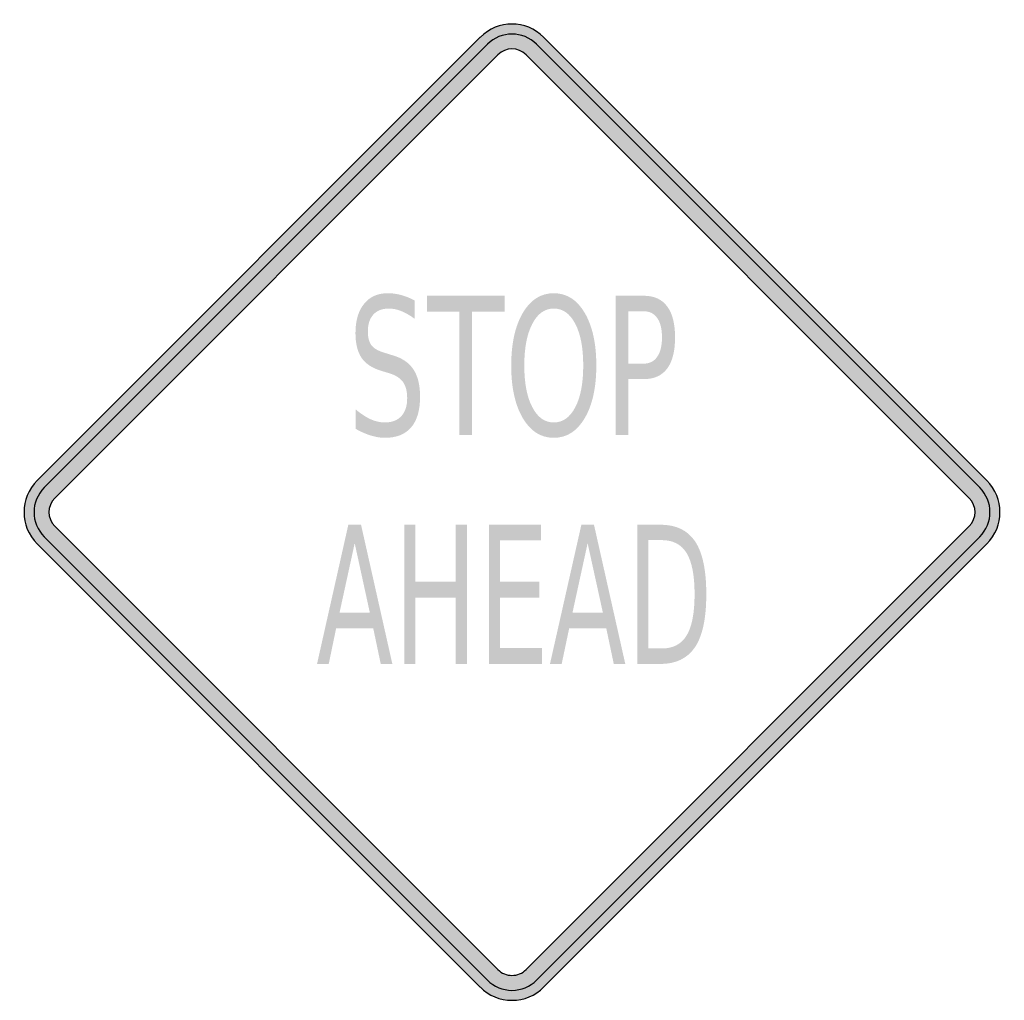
# Model space of a CAD drawing. Header units: inches. Extents: x -0.5 to 0.5, y -0.5 to 0.5.
import ezdxf

# ---------------------------------------------------------------- set-up
doc = ezdxf.new("R2010")
doc.units = ezdxf.units.IN
doc.header["$MEASUREMENT"] = 0

msp = doc.modelspace()

# ---------------------------------------------------------------- hatches: boundary and pattern name
h = msp.add_hatch(color=7)
h.paths.add_polyline_path([(-0.0325, -0.4865), (-0.4865, -0.0325), (-0.4907, -0.0277), (-0.494, -0.0227), (-0.4967, -0.0173), (-0.4985, -0.0117), (-0.4997, -0.0058), (-0.5, 0), (-0.4997, 0.0058), (-0.4985, 0.0117), (-0.4967, 0.0173), (-0.494, 0.0227), (-0.4907, 0.0277), (-0.4865, 0.0325), (-0.0325, 0.4865), (-0.0277, 0.4907), (-0.0227, 0.494), (-0.0173, 0.4967), (-0.0117, 0.4985), (-0.0058, 0.4997), (0, 0.5), (0.0058, 0.4997), (0.0117, 0.4985), (0.0173, 0.4967), (0.0227, 0.494), (0.0277, 0.4907), (0.0325, 0.4865), (0.4865, 0.0325), (0.4907, 0.0277), (0.494, 0.0227), (0.4967, 0.0173), (0.4985, 0.0117), (0.4997, 0.0058), (0.5, 0), (0.4997, -0.0058), (0.4985, -0.0117), (0.4967, -0.0173), (0.494, -0.0227), (0.4907, -0.0277), (0.4865, -0.0325), (0.0325, -0.4865), (0.0278, -0.4905), (0.0228, -0.4938), (0.0175, -0.4965), (0.0118, -0.4985), (0.006, -0.4997), (0, -0.5), (-0.006, -0.4997), (-0.0118, -0.4985), (-0.0175, -0.4965), (-0.0228, -0.4938), (-0.0278, -0.4905), (-0.0325, -0.4865)])
h.paths.add_polyline_path([(-0.0143, -0.4685), (-0.4685, -0.0143), (-0.4703, -0.0123), (-0.4718, -0.01), (-0.473, -0.0077), (-0.4738, -0.0052), (-0.4745, 0), (-0.4738, 0.0052), (-0.473, 0.0077), (-0.4718, 0.01), (-0.4703, 0.0123), (-0.4685, 0.0143), (-0.0143, 0.4685), (-0.0123, 0.4703), (-0.01, 0.4718), (-0.0077, 0.473), (-0.0052, 0.4738), (0, 0.4745), (0.0052, 0.4738), (0.0077, 0.473), (0.01, 0.4718), (0.0123, 0.4703), (0.0143, 0.4685), (0.4685, 0.0143), (0.4703, 0.0123), (0.4718, 0.01), (0.473, 0.0077), (0.4738, 0.0052), (0.4745, 0), (0.4738, -0.0052), (0.473, -0.0077), (0.4718, -0.01), (0.4703, -0.0123), (0.4685, -0.0143), (0.0143, -0.4685), (0.0123, -0.4703), (0.0102, -0.4718), (0.0078, -0.473), (0.0053, -0.4738), (0.0027, -0.4743), (0, -0.4745), (-0.0027, -0.4743), (-0.0053, -0.4738), (-0.0078, -0.473), (-0.0102, -0.4718), (-0.0123, -0.4703), (-0.0143, -0.4685)], flags=0)
h = msp.add_hatch(color=7)
edge = h.paths.add_edge_path()
edge.add_line((-0.0999, 0.217), (-0.0999, 0.1982))
edge.add_spline(control_points=[(-0.0999, 0.1982), (-0.1047, 0.2017), (-0.1092, 0.2043), (-0.1135, 0.206), (-0.1178, 0.2077), (-0.122, 0.2086), (-0.1259, 0.2086), (-0.1329, 0.2086), (-0.1383, 0.2066), (-0.142, 0.2025), (-0.1458, 0.1984), (-0.1477, 0.1926), (-0.1477, 0.1851), (-0.1477, 0.1788), (-0.1464, 0.174), (-0.1439, 0.1708), (-0.1414, 0.1676), (-0.1367, 0.165), (-0.1297, 0.163)], knot_values=[0, 0, 0, 0, 1, 1, 1, 2, 2, 2, 3, 3, 3, 4, 4, 4, 5, 5, 5, 6, 6, 6, 6], degree=3, periodic=0)
edge.add_line((-0.1297, 0.163), (-0.122, 0.1606))
edge.add_spline(control_points=[(-0.122, 0.1606), (-0.1125, 0.1579), (-0.1055, 0.153), (-0.1009, 0.1461), (-0.0964, 0.1392), (-0.0942, 0.13), (-0.0942, 0.1184), (-0.0942, 0.1045), (-0.0972, 0.0941), (-0.1033, 0.0869), (-0.1094, 0.0798), (-0.1184, 0.0762), (-0.1302, 0.0762), (-0.1347, 0.0762), (-0.1395, 0.077), (-0.1445, 0.0785), (-0.1495, 0.08), (-0.1547, 0.0823), (-0.1601, 0.0853)], knot_values=[0, 0, 0, 0, 1, 1, 1, 2, 2, 2, 3, 3, 3, 4, 4, 4, 5, 5, 5, 6, 6, 6, 6], degree=3, periodic=0)
edge.add_line((-0.1601, 0.0853), (-0.1601, 0.1052))
edge.add_spline(control_points=[(-0.1601, 0.1052), (-0.1549, 0.1008), (-0.1498, 0.0975), (-0.1449, 0.0952), (-0.1399, 0.093), (-0.135, 0.0919), (-0.1302, 0.0919), (-0.123, 0.0919), (-0.1174, 0.0941), (-0.1134, 0.0984), (-0.1094, 0.1027), (-0.1074, 0.1089), (-0.1074, 0.1169), (-0.1074, 0.1239), (-0.1089, 0.1294), (-0.1117, 0.1334), (-0.1146, 0.1373), (-0.1192, 0.1403), (-0.1257, 0.1423)], knot_values=[0, 0, 0, 0, 1, 1, 1, 2, 2, 2, 3, 3, 3, 4, 4, 4, 5, 5, 5, 6, 6, 6, 6], degree=3, periodic=0)
edge.add_line((-0.1257, 0.1423), (-0.1334, 0.1446))
edge.add_spline(control_points=[(-0.1334, 0.1446), (-0.143, 0.1474), (-0.1499, 0.1519), (-0.1541, 0.158), (-0.1583, 0.1642), (-0.1604, 0.1727), (-0.1604, 0.1836), (-0.1604, 0.1962), (-0.1575, 0.2061), (-0.1516, 0.2134), (-0.1458, 0.2206), (-0.1377, 0.2243), (-0.1274, 0.2243), (-0.123, 0.2243), (-0.1185, 0.2237), (-0.1139, 0.2225), (-0.1093, 0.2213), (-0.1046, 0.2194), (-0.0999, 0.217)], knot_values=[0, 0, 0, 0, 1, 1, 1, 2, 2, 2, 3, 3, 3, 4, 4, 4, 5, 5, 5, 6, 6, 6, 6], degree=3, periodic=0)
h = msp.add_hatch(color=7)
edge = h.paths.add_edge_path()
edge.add_spline(control_points=[(0.0428, 0.2243), (0.0561, 0.2243), (0.0666, 0.2176), (0.0745, 0.2042), (0.0824, 0.1907), (0.0864, 0.1728), (0.0864, 0.1502), (0.0864, 0.1277), (0.0824, 0.1097), (0.0745, 0.0963), (0.0666, 0.0829), (0.0561, 0.0762), (0.0428, 0.0762), (0.0296, 0.0762), (0.019, 0.0829), (0.0111, 0.0963), (0.0032, 0.1097), (-0.0008, 0.1276), (-0.0008, 0.1502), (-0.0008, 0.1728), (0.0032, 0.1907), (0.0111, 0.2042), (0.019, 0.2176), (0.0296, 0.2243), (0.0428, 0.2243)], knot_values=[0, 0, 0, 0, 1, 1, 1, 2, 2, 2, 3, 3, 3, 4, 4, 4, 5, 5, 5, 6, 6, 6, 7, 7, 7, 8, 8, 8, 8], degree=3, periodic=0)
edge = h.paths.add_edge_path(flags=0)
edge.add_spline(control_points=[(0.0428, 0.2086), (0.0336, 0.2086), (0.0262, 0.2034), (0.0208, 0.1929), (0.0153, 0.1825), (0.0126, 0.1682), (0.0126, 0.1502), (0.0126, 0.1322), (0.0153, 0.118), (0.0208, 0.1076), (0.0262, 0.0971), (0.0336, 0.0919), (0.0428, 0.0919), (0.0521, 0.0919), (0.0594, 0.0971), (0.0649, 0.1076), (0.0703, 0.118), (0.073, 0.1322), (0.073, 0.1502), (0.073, 0.1682), (0.0703, 0.1825), (0.0649, 0.1929), (0.0594, 0.2034), (0.0521, 0.2086), (0.0428, 0.2086)], knot_values=[0, 0, 0, 0, 1, 1, 1, 2, 2, 2, 3, 3, 3, 4, 4, 4, 5, 5, 5, 6, 6, 6, 7, 7, 7, 8, 8, 8, 8], degree=3, periodic=0)
for points in [[(-0.0872, 0.2217), (-0.0076, 0.2217), (-0.0076, 0.2054), (-0.041, 0.2054), (-0.041, 0.079), (-0.0538, 0.079), (-0.0538, 0.2054), (-0.0872, 0.2054), (-0.0872, 0.2217)], [(-0.1104, -0.0128), (-0.099, -0.0128), (-0.099, -0.0713), (-0.0577, -0.0713), (-0.0577, -0.0128), (-0.0462, -0.0128), (-0.0462, -0.1555), (-0.0577, -0.1555), (-0.0577, -0.0875), (-0.099, -0.0875), (-0.099, -0.1555), (-0.1104, -0.1555), (-0.1104, -0.0128)], [(-0.0236, -0.0128), (0.0296, -0.0128), (0.0296, -0.029), (-0.0122, -0.029), (-0.0122, -0.0713), (0.0279, -0.0713), (0.0279, -0.0875), (-0.0122, -0.0875), (-0.0122, -0.1392), (0.0307, -0.1392), (0.0307, -0.1555), (-0.0236, -0.1555), (-0.0236, -0.0128)]]:
    msp.add_hatch(color=7).paths.add_polyline_path(points)
h = msp.add_hatch(color=7)
edge = h.paths.add_edge_path()
edge.add_line((0.1063, 0.2217), (0.1351, 0.2217))
edge.add_spline(control_points=[(0.1351, 0.2217), (0.1456, 0.2217), (0.1536, 0.2181), (0.159, 0.2108), (0.1644, 0.2036), (0.1671, 0.193), (0.1671, 0.1791), (0.1671, 0.165), (0.1644, 0.1543), (0.159, 0.1471), (0.1536, 0.1399), (0.1456, 0.1363), (0.1351, 0.1363)], knot_values=[0, 0, 0, 0, 1, 1, 1, 2, 2, 2, 3, 3, 3, 4, 4, 4, 4], degree=3, periodic=0)
edge.add_line((0.1351, 0.1363), (0.1191, 0.1363))
edge.add_line((0.1191, 0.1363), (0.1191, 0.079))
edge.add_line((0.1191, 0.079), (0.1063, 0.079))
edge.add_line((0.1063, 0.079), (0.1063, 0.2217))
edge = h.paths.add_edge_path(flags=0)
edge.add_line((0.1191, 0.2058), (0.1191, 0.1522))
edge.add_line((0.1191, 0.1522), (0.1351, 0.1522))
edge.add_spline(control_points=[(0.1351, 0.1522), (0.141, 0.1522), (0.1456, 0.1545), (0.1488, 0.1592), (0.1521, 0.1638), (0.1537, 0.1705), (0.1537, 0.1791), (0.1537, 0.1876), (0.1521, 0.1942), (0.1488, 0.1989), (0.1456, 0.2035), (0.141, 0.2058), (0.1351, 0.2058)], knot_values=[0, 0, 0, 0, 1, 1, 1, 2, 2, 2, 3, 3, 3, 4, 4, 4, 4], degree=3, periodic=0)
edge.add_line((0.1351, 0.2058), (0.1191, 0.2058))
h = msp.add_hatch(color=7)
h.paths.add_polyline_path([(-0.1677, -0.0128), (-0.1547, -0.0128), (-0.1226, -0.1555), (-0.1345, -0.1555), (-0.1422, -0.1189), (-0.1802, -0.1189), (-0.1878, -0.1555), (-0.1998, -0.1555), (-0.1677, -0.0128)])
h.paths.add_polyline_path([(-0.1612, -0.0318), (-0.1767, -0.1028), (-0.1457, -0.1028), (-0.1612, -0.0318)], flags=0)
h = msp.add_hatch(color=7)
h.paths.add_polyline_path([(0.0711, -0.0128), (0.084, -0.0128), (0.1161, -0.1555), (0.1043, -0.1555), (0.0966, -0.1189), (0.0586, -0.1189), (0.0509, -0.1555), (0.0389, -0.1555), (0.0711, -0.0128)])
h.paths.add_polyline_path([(0.0775, -0.0318), (0.062, -0.1028), (0.0931, -0.1028), (0.0775, -0.0318)], flags=0)
h = msp.add_hatch(color=7)
edge = h.paths.add_edge_path()
edge.add_line((0.1283, -0.0128), (0.1517, -0.0128))
edge.add_spline(control_points=[(0.1517, -0.0128), (0.1681, -0.0128), (0.18, -0.0185), (0.1877, -0.03), (0.1953, -0.0415), (0.1991, -0.0595), (0.1991, -0.084), (0.1991, -0.1086), (0.1953, -0.1266), (0.1876, -0.1382), (0.1799, -0.1497), (0.168, -0.1555), (0.1517, -0.1555)], knot_values=[0, 0, 0, 0, 1, 1, 1, 2, 2, 2, 3, 3, 3, 4, 4, 4, 4], degree=3, periodic=0)
edge.add_line((0.1517, -0.1555), (0.1283, -0.1555))
edge.add_line((0.1283, -0.1555), (0.1283, -0.0128))
edge = h.paths.add_edge_path(flags=0)
edge.add_line((0.1397, -0.0286), (0.1397, -0.1396))
edge.add_line((0.1397, -0.1396), (0.1535, -0.1396))
edge.add_spline(control_points=[(0.1535, -0.1396), (0.1651, -0.1396), (0.1736, -0.1352), (0.179, -0.1262), (0.1844, -0.1173), (0.1871, -0.1032), (0.1871, -0.084), (0.1871, -0.0649), (0.1844, -0.0509), (0.179, -0.042), (0.1736, -0.0331), (0.1651, -0.0286), (0.1535, -0.0286)], knot_values=[0, 0, 0, 0, 1, 1, 1, 2, 2, 2, 3, 3, 3, 4, 4, 4, 4], degree=3, periodic=0)
edge.add_line((0.1535, -0.0286), (0.1397, -0.0286))

# ---------------------------------------------------------------- linework, layer by layer
at = {"color": 7}
for p, q in [((-0.4866, 0.0324), (-0.0325, 0.4866)), ((0.0324, 0.4866), (0.4866, 0.0324)), ((-0.4793, 0.0252), (-0.0252, 0.4794)), ((0.0252, 0.4794), (0.4794, 0.0252)), ((-0.4685, 0.0144), (-0.0144, 0.4686)), ((0.0144, 0.4686), (0.4685, 0.0144)), ((-0.4685, -0.0144), (-0.0144, -0.4685)), ((0.4685, -0.0144), (0.0144, -0.4685)), ((-0.4793, -0.0252), (-0.0252, -0.4793)), ((0.4794, -0.0252), (0.0252, -0.4793)), ((-0.4866, -0.0324), (-0.0325, -0.4866)), ((0.4866, -0.0324), (0.0324, -0.4866))]:
    msp.add_line(p, q, dxfattribs=at)
for points in [[(0.0324, 0.4866), (0.0145, 0.5045), (-0.0145, 0.5045), (-0.0324, 0.4866)], [(0.0252, 0.4793), (0.0113, 0.4933), (-0.0113, 0.4933), (-0.0252, 0.4793)], [(0.0144, 0.4685), (0.0064, 0.4765), (-0.0064, 0.4765), (-0.0144, 0.4685)], [(-0.4866, 0.0324), (-0.5045, 0.0145), (-0.5045, -0.0145), (-0.4866, -0.0324)], [(0.4866, -0.0324), (0.5045, -0.0145), (0.5045, 0.0145), (0.4866, 0.0324)], [(-0.4793, 0.0252), (-0.4933, 0.0113), (-0.4933, -0.0113), (-0.4793, -0.0252)], [(0.4793, -0.0252), (0.4933, -0.0113), (0.4933, 0.0113), (0.4793, 0.0252)], [(-0.4685, 0.0144), (-0.4765, 0.0064), (-0.4765, -0.0064), (-0.4685, -0.0144)], [(0.4685, -0.0144), (0.4765, -0.0064), (0.4765, 0.0064), (0.4685, 0.0144)]]:
    msp.add_open_spline(points, degree=3, dxfattribs=at)
for points in [[(-0.0144, -0.4685), (-0.0106, -0.4723), (-0.0054, -0.4745), (0, -0.4745), (0.0054, -0.4745), (0.0106, -0.4723), (0.0144, -0.4685)], [(-0.0252, -0.4793), (-0.0185, -0.486), (-0.0095, -0.4898), (0, -0.4898), (0.0095, -0.4898), (0.0185, -0.486), (0.0252, -0.4793)], [(-0.0324, -0.4866), (-0.0238, -0.4952), (-0.0122, -0.5), (0, -0.5), (0.0122, -0.5), (0.0238, -0.4952), (0.0324, -0.4866)]]:
    msp.add_open_spline(points, degree=3, knots=[0, 0, 0, 0, 1, 1, 1, 2, 2, 2, 2], dxfattribs=at)

doc.saveas('drawing.dxf')
